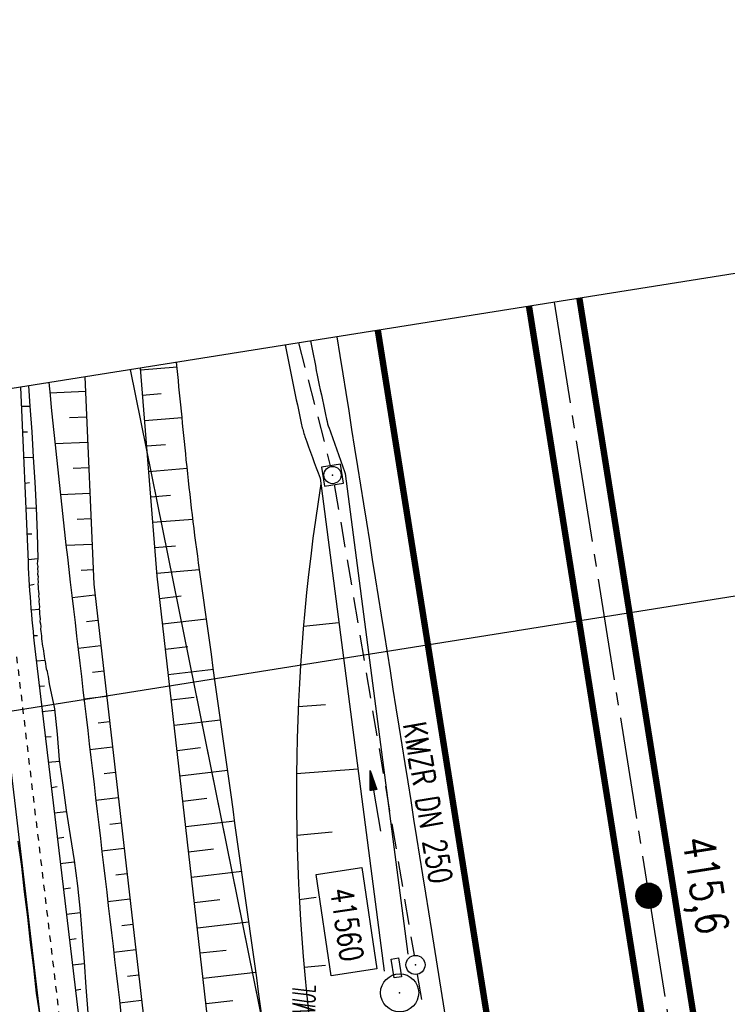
# Model space of a CAD drawing. Extents: x 447827 to 448299, y 438389 to 439851.
# Tile 114 of 116: x 447939 to 447995, y 439774 to 439851. Entities that reach past the tile are written whole.
import ezdxf
from ezdxf.enums import TextEntityAlignment as Align

# ---------------------------------------------------------------- set-up
doc = ezdxf.new("R2010")
doc.units = 0
doc.header["$LTSCALE"] = 2
doc.header["$MEASUREMENT"] = 0
for name, pattern in [('ACAD_ISO05W100', [0.5, 0.25, -0.25]), ('ACHSE', [5.5, 4, -0.5, 0.5, -0.5]), ('AUSGEZOGEN', [0]), ('GESTRICH-X2', [1.5, 1, -0.5])]:
    doc.linetypes.add(name, pattern=pattern)
doc.layers.get('0').update_dxf_attribs({"linetype": 'AUSGEZOGEN'})
for name, color, linetype in [('209-GRENZL-BAB', 7, 'AUSGEZOGEN'), ('210-GRENZL-BAB', 7, 'AUSGEZOGEN'), ('ACHSETOP', 250, 'ACHSE'), ('ANMERKUNG', 7, 'CONTINUOUS'), ('BOESCHG', 250, 'AUSGEZOGEN'), ('DB-Wegboeschungen', 15, 'CONTINUOUS'), ('DB-Wege', 15, 'CONTINUOUS'), ('FBRTOP', 250, 'AUSGEZOGEN'), ('HEKT_B', 250, 'CONTINUOUS'), ('KANAL', 7, 'GESTRICH-X2'), ('MULDE', 250, 'AUSGEZOGEN'), ('PFEIL', 7, 'CONTINUOUS'), ('Planeinteilung', 250, 'CONTINUOUS'), ('PP', 7, 'AUSGEZOGEN'), ('RAHMEN', 7, 'AUSGEZOGEN'), ('SCHSYMBOL', 200, 'AUSGEZOGEN'), ('TEXTO', 4, 'CONTINUOUS')]:
    doc.layers.add(name, color=color, linetype=linetype)
doc.styles.add('ROMANS', font='romans.shx', dxfattribs={"width": 0.8})

# ---------------------------------------------------------------- blocks, each defined once
blk = doc.blocks.new('*X15')
at = {"color": 0}
for p, q in [((212.234, 257.394), (213.242, 258.402)), ((212.236, 257.466), (213.169, 258.4)), ((212.237, 257.326), (213.31, 258.399)), ((212.244, 257.262), (213.373, 258.392)), ((212.244, 257.545), (213.09, 258.391)), ((212.254, 257.202), (213.434, 258.381)), ((212.261, 257.633), (213.003, 258.375)), ((212.268, 257.145), (213.491, 258.368)), ((212.284, 257.09), (213.545, 258.351)), ((212.29, 257.732), (212.903, 258.346)), ((212.303, 257.038), (213.597, 258.333)), ((212.324, 256.988), (213.647, 258.312)), ((212.343, 257.856), (212.779, 258.293)), ((212.347, 256.941), (213.694, 258.288)), ((212.372, 256.895), (213.74, 258.263)), ((212.399, 256.852), (213.783, 258.236)), ((212.428, 256.81), (213.825, 258.207)), ((212.459, 256.77), (213.865, 258.176)), ((212.492, 256.732), (213.903, 258.143)), ((212.526, 256.696), (213.939, 258.109)), ((212.563, 256.662), (213.974, 258.073)), ((212.601, 256.629), (214.006, 258.035)), ((212.64, 256.598), (214.037, 257.995)), ((212.682, 256.569), (214.066, 257.953)), ((212.726, 256.542), (214.093, 257.91)), ((212.771, 256.517), (214.119, 257.864)), ((212.819, 256.493), (214.142, 257.817)), ((212.868, 256.472), (214.163, 257.767)), ((212.92, 256.454), (214.182, 257.715)), ((212.975, 256.437), (214.198, 257.661)), ((213.032, 256.424), (214.211, 257.603)), ((213.092, 256.414), (214.222, 257.543)), ((213.156, 256.407), (214.229, 257.479)), ((213.224, 256.404), (214.232, 257.412)), ((213.296, 256.406), (214.23, 257.339)), ((213.375, 256.414), (214.222, 257.26)), ((213.463, 256.43), (214.205, 257.173)), ((213.563, 256.46), (214.176, 257.073)), ((213.686, 256.512), (214.123, 256.949))]:
    blk.add_line(p, q, dxfattribs=at)
blk = doc.blocks.new('SRMAST2')
at = {"color": 0}
blk.add_circle((0, 0), 0.999, dxfattribs=at)
blk.add_point((0, 0), dxfattribs=at)
blk.add_blockref('*X15', (-213.233, -257.403))
blk = doc.blocks.new('20')
blk.add_lwpolyline([(-0.754, -0.751), (0.754, -0.751), (0.754, 0.75), (-0.754, 0.75)], close=True)
blk.add_circle((0, 0), 0.676)
blk.add_point((0, 0))
blk = doc.blocks.new('GST')
at = {"color": 0}
blk.add_circle((0, 0), 0.75, dxfattribs=at)
blk.add_point((0, 0), dxfattribs=at)
blk = doc.blocks.new('17')
blk.add_lwpolyline([(-0.755, -1.218), (0.748, -1.218), (0.748, -1.801), (-0.755, -1.801)], close=True)
blk.add_blockref('GST', (0, 0))
blk = doc.blocks.new('PP')
at = {"color": 0}
blk.add_circle((0, -0.006), 1.493, dxfattribs=at)
blk.add_point((0, 0), dxfattribs=at)
blk = doc.blocks.new('1135297')
blk.add_line((0, 297), (0, 0))
at = {"layer": 'RAHMEN'}
blk.add_line((25, 292), (25, 5), dxfattribs=at)
blk = doc.blocks.new('PFEIL2')
at = {"color": 0}
for p, q in [((0.88, 0.002), (-2.401, -0.012)), ((0.881, -0.271), (0.879, 0.276)), ((0.879, 0.276), (2.429, 0.009)), ((0.911, 0.27), (0.879, 0.265)), ((0.965, 0.261), (0.879, 0.246)), ((1.019, 0.252), (0.879, 0.228)), ((1.073, 0.242), (0.879, 0.209)), ((1.127, 0.233), (0.879, 0.191)), ((1.181, 0.224), (0.879, 0.172)), ((1.235, 0.214), (0.879, 0.154)), ((1.289, 0.205), (0.879, 0.135)), ((1.343, 0.196), (0.879, 0.117)), ((1.397, 0.187), (0.879, 0.098)), ((1.451, 0.177), (0.879, 0.08)), ((1.505, 0.168), (0.879, 0.061)), ((1.559, 0.159), (0.88, 0.043)), ((1.613, 0.149), (0.88, 0.024)), ((1.668, 0.14), (0.88, 0.006)), ((1.722, 0.131), (0.88, -0.013)), ((1.776, 0.121), (0.88, -0.031)), ((1.83, 0.112), (0.88, -0.05)), ((1.884, 0.103), (0.88, -0.068)), ((1.938, 0.094), (0.88, -0.087)), ((1.992, 0.084), (0.88, -0.105)), ((2.046, 0.075), (0.88, -0.124)), ((2.1, 0.066), (0.88, -0.142)), ((2.154, 0.056), (0.88, -0.161)), ((2.208, 0.047), (0.88, -0.179)), ((2.262, 0.038), (0.881, -0.198)), ((2.316, 0.029), (0.881, -0.216)), ((2.37, 0.019), (0.881, -0.235)), ((2.424, 0.01), (0.881, -0.253)), ((2.429, 0.009), (0.881, -0.271))]:
    blk.add_line(p, q, dxfattribs=at)

msp = doc.modelspace()

# ---------------------------------------------------------------- linework, layer by layer
at = {"layer": '209-GRENZL-BAB', "flags": 128}
msp.add_lwpolyline([(447947.904, 439823.941), (447963.051, 439749.055)], dxfattribs=at)
at = {"layer": '210-GRENZL-BAB', "flags": 128}
msp.add_lwpolyline([(447952.865, 439799.416), (447963.051, 439749.055)], dxfattribs=at)
at = {"layer": 'ACHSETOP'}
msp.add_lwpolyline([(447981.142, 439829.23), (447988.551, 439782.668), (448008.194, 439659.221), (448023.908, 439560.463), (448035.694, 439486.395), (448051.408, 439387.637)], dxfattribs=at)
at = {"layer": 'BOESCHG'}
for p, q in [((447951.583, 439824.138), (447948.721, 439823.91)), ((447941.6, 439822.13), (447944.407, 439822.249)), ((447950.328, 439822.032), (447948.88, 439821.917)), ((447943.146, 439820.194), (447944.491, 439820.251)), ((447951.972, 439820.156), (447949.039, 439819.923)), ((447942.007, 439818.144), (447944.576, 439818.252)), ((447950.684, 439818.047), (447949.197, 439817.929)), ((447943.439, 439816.202), (447944.661, 439816.254)), ((447952.375, 439816.176), (447949.356, 439815.936)), ((447942.432, 439814.158), (447944.745, 439814.256)), ((447951.053, 439814.064), (447949.514, 439813.942)), ((447943.741, 439812.212), (447944.83, 439812.258)), ((447952.826, 439812.199), (447949.673, 439811.948)), ((447942.876, 439810.173), (447944.915, 439810.26)), ((447951.454, 439810.083), (447949.831, 439809.954)), ((447944.052, 439808.221), (447944.999, 439808.261)), ((447953.346, 439808.228), (447949.99, 439807.961)), ((447943.352, 439806.062), (447945.145, 439806.268)), ((447951.908, 439806.168), (447950.21, 439805.973)), ((447944.479, 439804.179), (447945.373, 439804.281)), ((447953.882, 439804.381), (447950.437, 439803.986)), ((447961.488, 439803.817), (447964.262, 439804.117)), ((447943.818, 439802.09), (447945.601, 439802.294)), ((447952.412, 439802.199), (447950.665, 439801.999)), ((447944.94, 439800.205), (447945.829, 439800.307)), ((447954.435, 439800.418), (447950.893, 439800.012)), ((447944.283, 439798.117), (447946.057, 439798.32)), ((447952.916, 439798.231), (447951.121, 439798.025)), ((447961.081, 439797.509), (447963.211, 439797.674)), ((447945.4, 439796.232), (447946.285, 439796.333)), ((447954.989, 439796.455), (447951.349, 439796.038)), ((447944.749, 439794.144), (447946.513, 439794.346)), ((447953.421, 439794.262), (447951.576, 439794.051)), ((447945.861, 439792.258), (447946.741, 439792.359)), ((447955.542, 439792.493), (447951.804, 439792.064)), ((447960.939, 439792.267), (447965.758, 439792.615)), ((447945.214, 439790.171), (447946.969, 439790.372)), ((447953.926, 439790.294), (447952.032, 439790.077)), ((447956.097, 439788.53), (447952.26, 439788.09)), ((447946.322, 439788.285), (447947.196, 439788.385)), ((447960.966, 439787.432), (447963.734, 439787.689)), ((447945.68, 439786.198), (447947.424, 439786.398)), ((447954.431, 439786.326), (447952.488, 439786.103)), ((447946.782, 439784.312), (447947.652, 439784.411)), ((447956.651, 439784.567), (447952.715, 439784.116)), ((447946.145, 439782.225), (447947.88, 439782.424)), ((447954.936, 439782.358), (447952.943, 439782.129)), ((447961.157, 439782.384), (447962.484, 439782.566)), ((447947.243, 439780.338), (447948.108, 439780.437)), ((447957.206, 439780.605), (447953.171, 439780.142)), ((447946.611, 439778.253), (447948.336, 439778.45)), ((447955.441, 439778.389), (447953.399, 439778.155)), ((447961.536, 439777.07), (447963.204, 439777.221)), ((447947.704, 439776.365), (447948.564, 439776.463)), ((447957.762, 439776.642), (447953.627, 439776.168)), ((447947.077, 439774.28), (447948.792, 439774.476)), ((447955.947, 439774.421), (447953.854, 439774.181))]:
    msp.add_line(p, q, dxfattribs=at)
msp.add_lwpolyline([(447968.065, 439685.461), (447965.481, 439692.625), (447962.209, 439716.845), (447954.317, 439770.151), (447950.009, 439807.733), (447948.71, 439824.069)], dxfattribs=at)
for points in [[(447972.81, 439686.442, 0.035707), (447971.829, 439692.805, -0.016525), (447967.005, 439717.725, -0.000205), (447959.551, 439764.577, -0.00176), (447958.704, 439770.038, -0.002734), (447958.284, 439772.917, -0.000223), (447953.344, 439808.241, -0.009198), (447952.304, 439816.86, -0.00155), (447951.546, 439824.52)], [(447944.358, 439823.377), (447945.047, 439807.116), (447949.356, 439769.547), (447956.266, 439716.027), (447959.985, 439690.324), (447965.104, 439682.796, 0.260764)], [(447941.522, 439822.925, 0.00457), (447943.21, 439807.276, 0.000025), (447947.178, 439773.421, 0.000211), (447947.642, 439769.474, 0.000025), (447948.463, 439762.525, 0.000004), (447954.01, 439715.6, 0.000616), (447956.271, 439696.678, 0.001951), (447957.015, 439690.707, 0.084534), (447957.742, 439688.328, 0.039707), (447960.471, 439683.823, 0.047678), (447962.796, 439681.169, 0.085895)]]:
    msp.add_lwpolyline(points, format="xyb", dxfattribs=at)
msp.add_arc((448115.205, 439790.718), 154.274, 170.95349, 187.95556, dxfattribs=at)
at = {"layer": 'DB-Wegboeschungen', "linetype": 'Continuous'}
for p, q in [((447939.939, 439822.674), (447940.031, 439821.07)), ((447939.374, 439821.067), (447940.031, 439821.07)), ((447940.031, 439821.07), (447940.196, 439819.071)), ((447939.489, 439819.06), (447939.843, 439819.065)), ((447940.196, 439819.071), (447940.312, 439817.064)), ((447939.555, 439817.046), (447940.312, 439817.064)), ((447940.312, 439817.064), (447940.419, 439815.107)), ((447939.671, 439815.039), (447940.016, 439815.094)), ((447940.419, 439815.107), (447940.535, 439813.1)), ((447939.729, 439813.074), (447940.535, 439813.1)), ((447940.535, 439813.1), (447940.601, 439811.086)), ((447939.844, 439811.067), (447940.198, 439811.073)), ((447940.601, 439811.086), (447940.659, 439809.121)), ((447939.911, 439809.053), (447940.659, 439809.121)), ((447940.641, 439808.915), (447940.623, 439808.71)), ((447940.623, 439808.71), (447940.654, 439808.512)), ((447940.659, 439809.121), (447940.641, 439808.915)), ((447940.654, 439808.512), (447940.636, 439808.307)), ((447940.636, 439808.307), (447940.667, 439808.109)), ((447940.667, 439808.109), (447940.649, 439807.904)), ((447940.649, 439807.904), (447940.681, 439807.707)), ((447940.026, 439807.046), (447940.372, 439807.101)), ((447940.681, 439807.707), (447940.663, 439807.501)), ((447940.663, 439807.501), (447940.694, 439807.304)), ((447940.694, 439807.304), (447940.676, 439807.098)), ((447940.676, 439807.098), (447940.699, 439806.95)), ((447940.699, 439806.95), (447940.681, 439806.745)), ((447940.681, 439806.745), (447940.712, 439806.547)), ((447940.712, 439806.547), (447940.744, 439806.35)), ((447940.744, 439806.35), (447940.726, 439806.144)), ((447940.726, 439806.144), (447940.757, 439805.947)), ((447940.757, 439805.947), (447940.739, 439805.741)), ((447940.739, 439805.741), (447940.77, 439805.544)), ((447940.77, 439805.544), (447940.802, 439805.346)), ((447940.134, 439805.089), (447940.783, 439805.141)), ((447940.802, 439805.346), (447940.776, 439805.19)), ((447940.776, 439805.19), (447940.807, 439804.993)), ((447940.807, 439804.993), (447940.789, 439804.788)), ((447940.789, 439804.788), (447940.82, 439804.59)), ((447940.82, 439804.59), (447940.851, 439804.392)), ((447940.851, 439804.392), (447940.833, 439804.187)), ((447940.833, 439804.187), (447940.865, 439803.99)), ((447940.865, 439803.99), (447940.896, 439803.792)), ((447940.896, 439803.792), (447940.878, 439803.587)), ((447940.878, 439803.587), (447940.909, 439803.389)), ((447940.909, 439803.389), (447940.933, 439803.241)), ((447940.933, 439803.241), (447940.964, 439803.043)), ((447940.348, 439803.098), (447940.652, 439803.095)), ((447940.964, 439803.043), (447940.946, 439802.838)), ((447940.946, 439802.838), (447940.977, 439802.641)), ((447940.977, 439802.641), (447941.008, 439802.443)), ((447941.008, 439802.443), (447941.04, 439802.246)), ((447941.04, 439802.246), (447941.071, 439802.048)), ((447941.071, 439802.048), (447941.102, 439801.85)), ((447941.102, 439801.85), (447941.134, 439801.653)), ((447941.134, 439801.653), (447941.165, 439801.455)), ((447940.562, 439801.107), (447941.212, 439801.159)), ((447941.165, 439801.455), (447941.196, 439801.258)), ((447941.196, 439801.258), (447941.228, 439801.06)), ((447941.228, 439801.06), (447941.259, 439800.863)), ((447941.259, 439800.863), (447941.29, 439800.665)), ((447941.29, 439800.665), (447941.321, 439800.468)), ((447941.321, 439800.468), (447941.402, 439800.278)), ((447941.402, 439800.278), (447941.433, 439800.08)), ((447941.433, 439800.08), (447941.465, 439799.883)), ((447941.465, 439799.883), (447941.496, 439799.685)), ((447941.496, 439799.685), (447941.527, 439799.488)), ((447941.527, 439799.488), (447941.559, 439799.29)), ((447941.559, 439799.29), (447941.97, 439797.331)), ((447940.776, 439799.116), (447941.179, 439799.129)), ((447940.991, 439797.125), (447941.986, 439797.232)), ((447941.97, 439797.331), (447942.185, 439795.34)), ((447941.254, 439795.142), (447941.706, 439795.163)), ((447942.185, 439795.34), (447942.349, 439793.341)), ((447941.468, 439793.151), (447942.365, 439793.242)), ((447942.349, 439793.341), (447942.613, 439791.358)), ((447941.732, 439791.167), (447942.176, 439791.238)), ((447942.613, 439791.358), (447942.877, 439789.374)), ((447941.946, 439789.176), (447942.892, 439789.276)), ((447942.877, 439789.374), (447943.19, 439787.399)), ((447939.109, 439786.955), (447939.372, 439784.972)), ((447942.21, 439787.193), (447942.704, 439787.271)), ((447943.19, 439787.399), (447943.503, 439785.424)), ((447943.503, 439785.424), (447943.766, 439783.44)), ((447939.406, 439785.078), (447939.357, 439785.071)), ((447939.372, 439784.972), (447939.587, 439782.981)), ((447942.424, 439785.202), (447943.518, 439785.325)), ((447939.67, 439783.095), (447939.62, 439783.087)), ((447942.688, 439783.219), (447943.231, 439783.305)), ((447943.766, 439783.44), (447943.98, 439781.449)), ((447939.587, 439782.981), (447939.85, 439780.998)), ((447939.884, 439781.104), (447939.835, 439781.096)), ((447939.85, 439780.998), (447940.065, 439779.007)), ((447942.902, 439781.228), (447943.996, 439781.351)), ((447943.98, 439781.449), (447944.145, 439779.451)), ((447943.165, 439779.245), (447943.659, 439779.323)), ((447944.145, 439779.451), (447944.302, 439777.501)), ((447940.065, 439779.007), (447940.328, 439777.023)), ((447940.148, 439779.121), (447940.098, 439779.113)), ((447940.362, 439777.13), (447940.313, 439777.122)), ((447940.328, 439777.023), (447940.542, 439775.032)), ((447943.38, 439777.254), (447944.326, 439777.353)), ((447944.302, 439777.501), (447944.418, 439775.495)), ((447943.594, 439775.263), (447944.038, 439775.333)), ((447944.418, 439775.495), (447944.583, 439773.496)), ((447940.542, 439775.032), (447940.855, 439773.057)), ((447940.626, 439775.147), (447940.576, 439775.139))]:
    msp.add_line(p, q, dxfattribs=at)
at = {"layer": 'DB-Wege', "linetype": 'Continuous'}
for p, q in [((447939.296, 439822.571), (447939.898, 439808.858)), ((447937.509, 439801.232), (447949.147, 439703.028)), ((447940.488, 439801.585), (447952.127, 439703.369))]:
    msp.add_line(p, q, dxfattribs=at)
at = {"layer": 'DB-Wege', "linetype": 'ACAD_ISO05W100'}
msp.add_line((447938.998, 439801.408), (447950.637, 439703.198), dxfattribs=at)
at = {"layer": 'DB-Wege', "linetype": 'Continuous'}
msp.add_ellipse((448038.303, 439813.177), major_axis=(97.603, 13.26), ratio=1, start_param=3.050421, end_param=3.124522, dxfattribs=at)
at = {"layer": 'FBRTOP'}
for points in [[(448034.372, 439384.926, -0.000001), (448050.087, 439286.169, -0.000002), (448057.944, 439236.79), (448081.515, 439088.654, 0.000001), (448091.337, 439026.931, -0.000001), (448101.158, 438965.207, -0.000001), (448105.087, 438940.518, 0.000002), (448109.015, 438915.828, 0.000007), (448110.98, 438903.483, -0.000017)], [(448068.197, 439390.308, -0.000001), (448083.912, 439291.551, -0.000002), (448091.769, 439242.172), (448115.34, 439094.036, 0.000001), (448125.161, 439032.313, -0.000001), (448134.983, 438970.589, -0.000001), (448138.911, 438945.9, 0.000002), (448142.84, 438921.21, 0.000007), (448144.804, 438908.866, -0.000017)], [(447964.106, 439826.519, -0.000002), (447971.515, 439779.957), (447982.975, 439707.942), (447991.158, 439656.51, -0.000001), (447999.015, 439607.131, 0.000002), (448006.872, 439557.752), (448015.066, 439506.262, -0.000002)]]:
    msp.add_lwpolyline(points, format="xyb", dxfattribs=at)
at = {"layer": 'FBRTOP', "const_width": 0.5}
for points in [[(447983.117, 439829.544, -0.000002), (447990.526, 439782.982, 0), (448001.985, 439710.967, -0.000001), (448010.169, 439659.535, -0.000001), (448018.026, 439610.156, 0.000002), (448025.883, 439560.777), (448036.331, 439495.12, -0.000002)], [(447979.167, 439828.916, -0.000002), (447986.576, 439782.354, 0), (447998.035, 439710.339, -0.000001), (448006.219, 439658.907, -0.000001), (448014.076, 439609.528, 0.000002), (448021.933, 439560.149), (448032.247, 439495.327, -0.000002)]]:
    msp.add_lwpolyline(points, format="xyb", dxfattribs=at)
msp.add_lwpolyline([(447967.316, 439827.03), (447974.725, 439780.468), (447994.368, 439657.021), (448010.082, 439558.263), (448021.868, 439484.195), (448037.582, 439385.437)], dxfattribs=at)
at = {"layer": 'KANAL'}
for p, q in [((447961.107, 439826.042), (447963.594, 439816.406)), ((447963.906, 439814.938), (447970.156, 439778)), ((447970.406, 439776.5), (447977.313, 439736.375))]:
    msp.add_line(p, q, dxfattribs=at)
at = {"layer": 'MULDE'}
for points in [[(447960.066, 439825.876, 0.0061), (447961.344, 439819.623, 0.030211), (447961.603, 439818.701, 0.006841), (447962.791, 439815.428, 0.007072)], [(447962.042, 439826.191, 0.006039), (447963.298, 439820.047, 0.030211), (447963.492, 439819.358, 0.000703), (447964.76, 439815.802)]]:
    msp.add_lwpolyline(points, format="xyb", dxfattribs=at)
for points in [[(447964.76, 439815.802), (447969.664, 439778.082)], [(447962.791, 439815.428), (447967.818, 439776.764)]]:
    msp.add_lwpolyline(points, dxfattribs=at)
at = {"layer": 'PP', "flags": 128}
msp.add_lwpolyline([(447962.495, 439784.35), (447966.056, 439784.877), (447967.232, 439776.928), (447963.671, 439776.401)], close=True, dxfattribs=at)

# ---------------------------------------------------------------- block references
at = {"layer": 'HEKT_B'}
msp.add_blockref('SRMAST2', (447988.551, 439782.668), dxfattribs=at)
at = {"layer": 'PFEIL', "rotation": 99.6036999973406}
msp.add_blockref('PFEIL2', (447967.124, 439790.095), dxfattribs=at)
at = {"layer": 'Planeinteilung', "linetype": 'Continuous', "rotation": 279.041149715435}
msp.add_blockref('1135297', (447827.116, 439804.721), dxfattribs=at)
at = {"layer": 'PP'}
msp.add_blockref('PP', (447969.028, 439775.063), dxfattribs=at)
at = {"layer": 'SCHSYMBOL', "rotation": 279.0411}
for name, p in [('20', (447963.768, 439815.673)), ('17', (447970.27, 439777.246))]:
    msp.add_blockref(name, p, dxfattribs=at)

# ---------------------------------------------------------------- texts
at = {"layer": 'ANMERKUNG', "style": 'ROMANS', "oblique": 7, "width": 0.5}
msp.add_text('AUF_MUL', height=1.8, rotation=90, dxfattribs=at).set_placement((447962.416, 439770.366))
at = {"layer": 'HEKT_B', "style": 'ROMANS', "width": 0.8}
msp.add_text('415,6', height=2.5, rotation=279.0411, dxfattribs=at).set_placement((447991.188, 439787.125))
at = {"layer": 'PP', "style": 'ROMANS', "width": 0.75}
msp.add_text('41560', height=1.8, rotation=278.41598, dxfattribs=at).set_placement((447964.429, 439777.423), align=Align.RIGHT)
at = {"layer": 'TEXTO', "style": 'ROMANS', "width": 0.75}
msp.add_text('KMZR DN 250', height=1.8, rotation=279.6037, dxfattribs=at).set_placement((447970.347, 439789.828), align=Align.CENTER)

doc.saveas('drawing.dxf')
